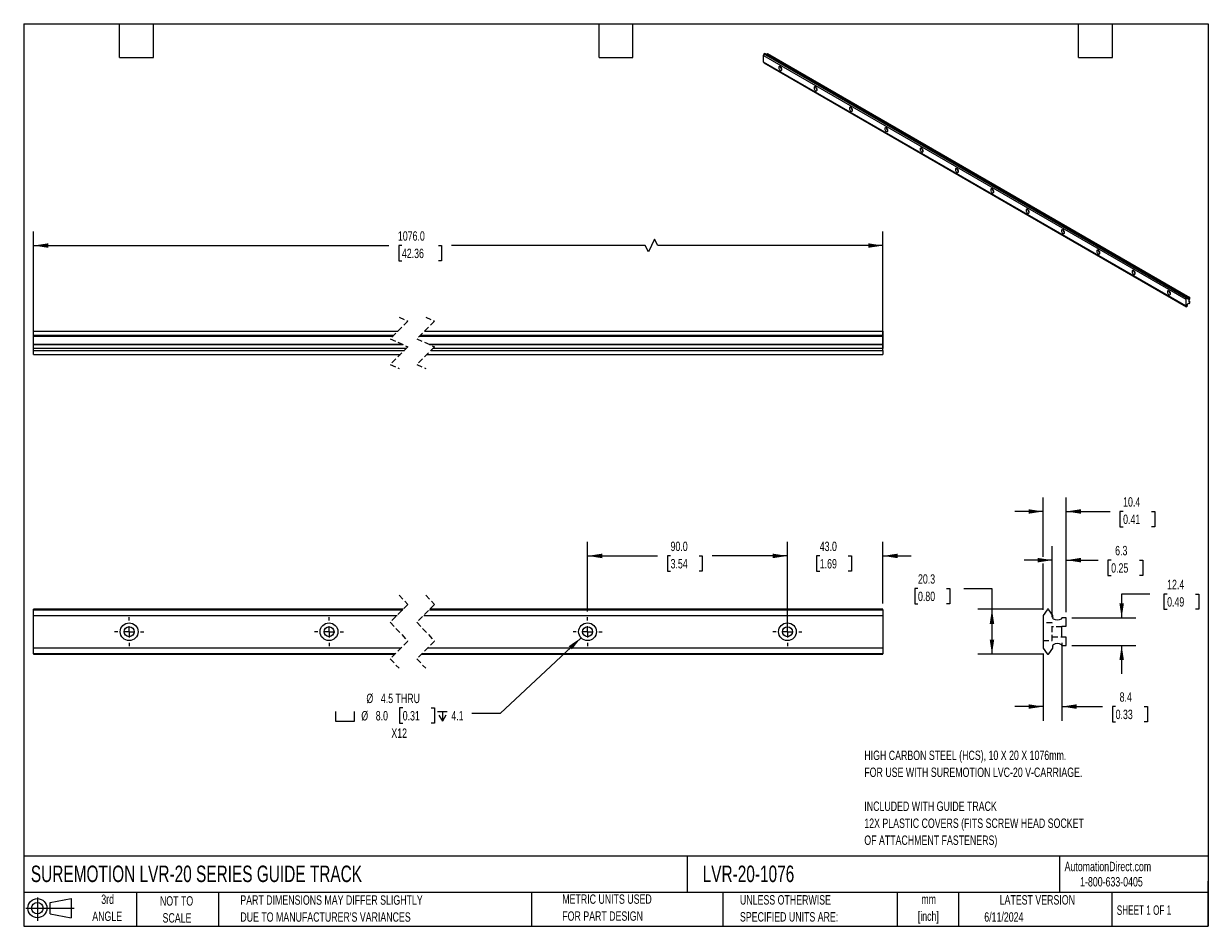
# Model space of a CAD drawing. Header units: millimetres. Extents: x 13 to 546, y 13 to 419.
import ezdxf

# ---------------------------------------------------------------- set-up
doc = ezdxf.new("R2010")
doc.units = ezdxf.units.MM
doc.header["$LTSCALE"] = 2
doc.linetypes.add('CENTERX2', pattern=[20.32, 12.7, -2.54, 2.54, -2.54])
doc.linetypes.add('HIDDEN', pattern=[1.905, 1.27, -0.635])
for name, color, linetype in [('CENTER', 40, 'CENTERX2'), ('HIDDEN', 102, 'HIDDEN'), ('SLD-DEFPOINTS', 7, 'Continuous')]:
    doc.layers.add(name, color=color, linetype=linetype)
doc.layers.add('DIMENSIONS', color=140, linetype='Continuous', lineweight=25)
doc.layers.add('TEXT', color=140, linetype='Continuous', lineweight=25)
doc.styles.add('SLDTEXTSTYLE0', font='TXT', dxfattribs={"width": 0.7})
doc.styles.add('SLDTEXTSTYLE1', font='TXT', dxfattribs={"width": 0.65})
doc.dimstyles.new('SLDDIMSTYLE0', dxfattribs={"dimtxt": 4.316016, "dimasz": 6.604, "dimexe": 0, "dimexo": 0.0625, "dimgap": 1.079004, "dimtad": 0, "dimtih": 1, "dimtoh": 1, "dimrnd": 1e-09, "dimzin": 4, "dimdsep": 46, "dimtxsty": 'SLDTEXTSTYLE0', "dimsah": 1, "dimcen": 0.09, "dimadec": 0, "dimazin": 1, "dimtfac": 1, "dimtmove": 0, "dimatfit": 0, "dimfxl": 0, "dimfrac": 2, "dimtolj": 1, "dimtzin": 12, "dimarcsym": 0})
doc.dimstyles.new('SLDDIMSTYLE1', dxfattribs={"dimtxt": 4.316016, "dimasz": 6.604, "dimexe": 0, "dimexo": 0.0625, "dimgap": 1.079004, "dimtad": 0, "dimtih": 1, "dimtoh": 1, "dimrnd": 1e-09, "dimzin": 4, "dimdsep": 46, "dimtxsty": 'SLDTEXTSTYLE0', "dimsah": 1, "dimcen": 0.09, "dimadec": 0, "dimazin": 1, "dimtfac": 1, "dimtofl": 0, "dimtmove": 0, "dimatfit": 3, "dimfxl": 0, "dimfrac": 2, "dimtolj": 1, "dimtzin": 12, "dimarcsym": 0})
doc.dimstyles.new('SLDDIMSTYLE2', dxfattribs={"dimtxt": 4.316016, "dimasz": 6.604, "dimexe": 0, "dimexo": 0.0625, "dimgap": 1.079004, "dimtad": 0, "dimtih": 1, "dimtoh": 1, "dimrnd": 1e-09, "dimzin": 4, "dimdsep": 46, "dimtxsty": 'SLDTEXTSTYLE0', "dimsah": 1, "dimcen": 0, "dimadec": 0, "dimazin": 1, "dimtfac": 1, "dimtofl": 0, "dimtmove": 0, "dimatfit": 3, "dimfxl": 0, "dimfrac": 2, "dimtolj": 1, "dimtzin": 12, "dimarcsym": 0})
doc.dimstyles.new('SLDDIMSTYLE3', dxfattribs={"dimtxt": 4.316016, "dimasz": 6.604, "dimexe": 0, "dimexo": 0.0625, "dimgap": 1.079004, "dimtad": 0, "dimtih": 1, "dimtoh": 1, "dimrnd": 1e-09, "dimzin": 12, "dimdsep": 46, "dimtxsty": 'SLDTEXTSTYLE0', "dimsah": 1, "dimcen": 0.09, "dimadec": 0, "dimazin": 3, "dimtfac": 1, "dimtmove": 0, "dimatfit": 0, "dimfxl": 0, "dimfrac": 2, "dimtolj": 1, "dimtzin": 12, "dimarcsym": 0})
doc.dimstyles.new('SLDDIMSTYLE4', dxfattribs={"dimtxt": 4.316016, "dimasz": 6.604, "dimexe": 0, "dimexo": 0.0625, "dimgap": 1.079004, "dimtad": 0, "dimtih": 1, "dimtoh": 1, "dimrnd": 1e-09, "dimzin": 12, "dimdsep": 46, "dimtxsty": 'SLDTEXTSTYLE0', "dimsah": 1, "dimcen": 0.09, "dimadec": 0, "dimazin": 3, "dimtfac": 1, "dimtofl": 0, "dimtmove": 0, "dimatfit": 3, "dimfxl": 0, "dimfrac": 2, "dimtolj": 1, "dimtzin": 12, "dimarcsym": 0})

# ---------------------------------------------------------------- blocks, each defined once
blk = doc.blocks.new('Block11')
at = {"color": 7, "linetype": 'Continuous', "lineweight": 18}
for p, q in [((0, 5.76), (21.75, 5.76)), ((5.18, 10.62), (5.18, 0)), ((10.96, 8.33), (20.35, 10.06)), ((10.96, 3.19), (10.96, 8.33)), ((20.35, 10.06), (20.35, 1.46)), ((10.96, 3.19), (20.35, 1.46))]:
    blk.add_line(p, q, dxfattribs=at)
for radius in [4.3, 2.57]:
    blk.add_circle((5.18, 5.76), radius, dxfattribs=at)
blk = doc.blocks.new('Block12')
at = {"layer": 'SLD-DEFPOINTS'}
blk.add_blockref('Block11', (0, 0), dxfattribs=at)
blk = doc.blocks.new('_D')
at = {"layer": 'DIMENSIONS'}
for p, q in [((356.59, 147.88), (356.59, 185.82)), ((399.59, 158.02), (399.59, 185.82)), ((356.59, 179.47), (343.89, 179.47)), ((371.15, 179.47), (369.7, 179.47)), ((369.7, 179.47), (369.7, 172.61)), ((383.97, 179.47), (385.42, 179.47)), ((385.42, 179.47), (385.42, 172.61)), ((399.59, 179.47), (412.29, 179.47)), ((369.7, 172.61), (371.15, 172.61)), ((385.42, 172.61), (383.97, 172.61))]:
    blk.add_line(p, q, dxfattribs=at)
for points in [[(356.59, 179.47), (349.98, 180.48), (349.98, 178.45)], [(399.59, 179.47), (406.19, 178.45), (406.19, 180.48)]]:
    blk.add_solid(points, dxfattribs=at)
at = {"layer": 'DIMENSIONS', "char_height": 4.233, "attachment_point": 1, "style": 'SLDTEXTSTYLE0'}
for s, insert in [('43.0', (371.15, 185.89)), ('1.69', (371.15, 178.07))]:
    blk.add_mtext(s, dxfattribs=dict(at, insert=insert))
blk = doc.blocks.new('_D_1')
at = {"layer": 'DIMENSIONS'}
for p, q in [((266.59, 154.42), (266.59, 185.82)), ((356.59, 154.42), (356.59, 185.82)), ((266.59, 179.47), (298.12, 179.47)), ((303.97, 179.47), (302.52, 179.47)), ((302.52, 179.47), (302.52, 172.61)), ((316.79, 179.47), (318.24, 179.47)), ((318.24, 179.47), (318.24, 172.61)), ((356.59, 179.47), (322.64, 179.47)), ((302.52, 172.61), (303.97, 172.61)), ((318.24, 172.61), (316.79, 172.61))]:
    blk.add_line(p, q, dxfattribs=at)
for points in [[(266.59, 179.47), (273.19, 178.45), (273.19, 180.48)], [(356.59, 179.47), (349.98, 180.48), (349.98, 178.45)]]:
    blk.add_solid(points, dxfattribs=at)
at = {"layer": 'DIMENSIONS', "char_height": 4.233, "attachment_point": 1, "style": 'SLDTEXTSTYLE0'}
for s, insert in [('90.0', (303.97, 185.89)), ('3.54', (303.97, 178.07))]:
    blk.add_mtext(s, dxfattribs=dict(at, insert=insert))
blk = doc.blocks.new('SW_SYMBOL_HOLE_SPOT')
at = {"layer": 'DIMENSIONS', "color": 0}
for p, q in [((0, 1750), (0, 150)), ((0, 150), (3200, 150)), ((3200, 150), (3200, 1750))]:
    blk.add_line(p, q, dxfattribs=at)
blk = doc.blocks.new('SW_SYMBOL_HOLE_DEPTH')
at = {"layer": 'DIMENSIONS', "color": 0}
for p, q in [((0, 1750), (1600, 1750)), ((200, 1110), (800, 150)), ((800, 1750), (800, 150)), ((1400, 1110), (800, 150))]:
    blk.add_line(p, q, dxfattribs=at)
blk = doc.blocks.new('_D_2')
at = {"layer": 'DIMENSIONS'}
for p, q in [((263.66, 142.61), (227.19, 108.56)), ((183.36, 111.02), (181.91, 111.02)), ((181.91, 111.02), (181.91, 104.16)), ((196.18, 111.02), (197.63, 111.02)), ((197.63, 111.02), (197.63, 104.16)), ((227.19, 108.56), (214.49, 108.56)), ((181.91, 104.16), (183.36, 104.16)), ((197.63, 104.16), (196.18, 104.16))]:
    blk.add_line(p, q, dxfattribs=at)
blk.add_solid([(263.66, 142.61), (258.14, 138.85), (259.53, 137.36)], dxfattribs=at)
at = {"layer": 'DIMENSIONS', "xscale": 0.002688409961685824, "yscale": 0.002688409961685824, "zscale": 0.002688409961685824}
for name, p in [('SW_SYMBOL_HOLE_SPOT', (153.04, 104.73)), ('SW_SYMBOL_HOLE_DEPTH', (199.08, 104.73))]:
    blk.add_blockref(name, p, dxfattribs=at)
at = {"layer": 'DIMENSIONS', "char_height": 4.233, "attachment_point": 1, "style": 'SLDTEXTSTYLE0'}
for s, insert in [('%%c', (167.01, 117.44)), ('4.5 THRU', (173.52, 117.44)), ('%%c', (164.71, 109.62)), ('8.0', (171.22, 109.62)), ('0.31', (183.36, 109.62)), ('4.1', (205.25, 109.62)), ('X12', (178.24, 101.79))]:
    blk.add_mtext(s, dxfattribs=dict(at, insert=insert))
blk = doc.blocks.new('SW_CENTERMARKSYMBOL_0')
at = {"layer": 'CENTER', "color": 0}
for p, q in [((0, 5.08), (0, 6.54)), ((-5.08, 0), (-6.54, 0)), ((0, 0), (-2.54, 0)), ((0, 0), (0, 2.54)), ((0, 0), (2.54, 0)), ((0, 0), (0, -2.54)), ((0, -5.08), (0, -6.54)), ((5.08, 0), (6.54, 0))]:
    blk.add_line(p, q, dxfattribs=at)
blk = doc.blocks.new('SW_CENTERMARKSYMBOL_1')
at = {"layer": 'CENTER', "color": 0}
for p, q in [((0, 5.08), (0, 6.54)), ((-5.08, 0), (-6.54, 0)), ((0, 0), (-2.54, 0)), ((0, 0), (0, 2.54)), ((0, 0), (2.54, 0)), ((0, 0), (0, -2.54)), ((0, -5.08), (0, -6.54)), ((5.08, 0), (6.54, 0))]:
    blk.add_line(p, q, dxfattribs=at)
blk = doc.blocks.new('SW_CENTERMARKSYMBOL_2')
at = {"layer": 'CENTER', "color": 0}
for p, q in [((0, 5.08), (0, 6.54)), ((-5.08, 0), (-6.54, 0)), ((0, 0), (-2.54, 0)), ((0, 0), (0, 2.54)), ((0, 0), (2.54, 0)), ((0, 0), (0, -2.54)), ((5.08, 0), (6.54, 0)), ((0, -5.08), (0, -6.54))]:
    blk.add_line(p, q, dxfattribs=at)
blk = doc.blocks.new('SW_CENTERMARKSYMBOL_3')
at = {"layer": 'CENTER', "color": 0}
for p, q in [((0, 5.08), (0, 6.54)), ((-5.08, 0), (-6.54, 0)), ((0, 0), (-2.54, 0)), ((0, 0), (0, 2.54)), ((0, 0), (2.54, 0)), ((0, 0), (0, -2.54)), ((0, -5.08), (0, -6.54)), ((5.08, 0), (6.54, 0))]:
    blk.add_line(p, q, dxfattribs=at)
blk = doc.blocks.new('_D_3')
at = {"layer": 'DIMENSIONS'}
for p, q in [((471.74, 179.08), (471.74, 205.83)), ((482.15, 154.08), (482.15, 205.83)), ((471.74, 199.48), (459.04, 199.48)), ((482.15, 199.48), (501.89, 199.48)), ((507.74, 199.48), (506.29, 199.48)), ((506.29, 199.48), (506.29, 192.62)), ((520.56, 199.48), (522.01, 199.48)), ((522.01, 199.48), (522.01, 192.62)), ((506.29, 192.62), (507.74, 192.62)), ((522.01, 192.62), (520.56, 192.62)), ((471.74, 155.23), (471.74, 176.04))]:
    blk.add_line(p, q, dxfattribs=at)
for points in [[(471.74, 199.48), (465.14, 200.49), (465.14, 198.46)], [(482.15, 199.48), (488.76, 198.46), (488.76, 200.49)]]:
    blk.add_solid(points, dxfattribs=at)
at = {"layer": 'DIMENSIONS', "char_height": 4.233, "attachment_point": 1, "style": 'SLDTEXTSTYLE0'}
for s, insert in [('10.4', (507.74, 205.9)), ('0.41', (507.74, 198.07))]:
    blk.add_mtext(s, dxfattribs=dict(at, insert=insert))
blk = doc.blocks.new('_D_4')
at = {"layer": 'DIMENSIONS'}
for p, q in [((415.38, 164.77), (413.93, 164.77)), ((413.93, 164.77), (413.93, 157.91)), ((428.21, 164.77), (429.65, 164.77)), ((429.65, 164.77), (429.65, 157.91)), ((435.99, 164.77), (448.69, 164.77)), ((448.69, 164.77), (448.69, 155.48)), ((413.93, 157.91), (415.38, 157.91)), ((429.65, 157.91), (428.21, 157.91)), ((471.41, 155.48), (442.34, 155.48)), ((448.69, 155.48), (448.69, 135.21)), ((471.41, 135.21), (442.34, 135.21))]:
    blk.add_line(p, q, dxfattribs=at)
for points in [[(448.69, 155.48), (447.67, 148.87), (449.7, 148.87)], [(448.69, 135.21), (449.7, 141.81), (447.67, 141.81)]]:
    blk.add_solid(points, dxfattribs=at)
at = {"layer": 'DIMENSIONS', "char_height": 4.233, "attachment_point": 1, "style": 'SLDTEXTSTYLE0'}
for s, insert in [('20.3', (415.38, 171.2)), ('0.80', (415.38, 163.37))]:
    blk.add_mtext(s, dxfattribs=dict(at, insert=insert))
blk = doc.blocks.new('_D_5')
at = {"layer": 'DIMENSIONS'}
for p, q in [((480.15, 140.3), (480.15, 105.28)), ((471.74, 135.46), (471.74, 105.28)), ((471.74, 111.63), (459.04, 111.63)), ((480.15, 111.63), (498.52, 111.63)), ((504.37, 111.63), (502.92, 111.63)), ((502.92, 111.63), (502.92, 104.77)), ((517.2, 111.63), (518.65, 111.63)), ((518.65, 111.63), (518.65, 104.77)), ((502.92, 104.77), (504.37, 104.77)), ((518.65, 104.77), (517.2, 104.77))]:
    blk.add_line(p, q, dxfattribs=at)
for points in [[(471.74, 111.63), (465.14, 112.65), (465.14, 110.62)], [(480.15, 111.63), (486.76, 110.62), (486.76, 112.65)]]:
    blk.add_solid(points, dxfattribs=at)
at = {"layer": 'DIMENSIONS', "char_height": 4.233, "attachment_point": 1, "style": 'SLDTEXTSTYLE0'}
for s, insert in [('8.4', (506.17, 118.06)), ('0.33', (504.37, 110.23))]:
    blk.add_mtext(s, dxfattribs=dict(at, insert=insert))
blk = doc.blocks.new('_D_6')
at = {"layer": 'DIMENSIONS'}
for p, q in [((519.78, 162.28), (507.08, 162.28)), ((507.08, 162.28), (507.08, 151.54)), ((527.56, 162.28), (526.12, 162.28)), ((526.12, 162.28), (526.12, 155.43)), ((540.39, 162.28), (541.84, 162.28)), ((541.84, 162.28), (541.84, 155.43)), ((526.12, 155.43), (527.56, 155.43)), ((541.84, 155.43), (540.39, 155.43)), ((484.69, 151.54), (513.43, 151.54)), ((484.69, 139.14), (513.43, 139.14)), ((507.08, 139.14), (507.08, 126.44))]:
    blk.add_line(p, q, dxfattribs=at)
for points in [[(507.08, 151.54), (508.1, 158.15), (506.07, 158.15)], [(507.08, 139.14), (506.07, 132.54), (508.1, 132.54)]]:
    blk.add_solid(points, dxfattribs=at)
at = {"layer": 'DIMENSIONS', "char_height": 4.233, "attachment_point": 1, "style": 'SLDTEXTSTYLE0'}
for s, insert in [('12.4', (527.56, 168.71)), ('0.49', (527.56, 160.88))]:
    blk.add_mtext(s, dxfattribs=dict(at, insert=insert))
blk = doc.blocks.new('_D_7')
at = {"layer": 'DIMENSIONS'}
for p, q in [((475.84, 151.88), (475.84, 183.91)), ((482.15, 154.08), (482.15, 183.91)), ((475.84, 177.56), (463.14, 177.56)), ((482.15, 177.56), (496.51, 177.56)), ((502.36, 177.56), (500.91, 177.56)), ((500.91, 177.56), (500.91, 170.7)), ((515.18, 177.56), (516.63, 177.56)), ((516.63, 177.56), (516.63, 170.7)), ((500.91, 170.7), (502.36, 170.7)), ((516.63, 170.7), (515.18, 170.7))]:
    blk.add_line(p, q, dxfattribs=at)
for points in [[(475.84, 177.56), (469.24, 178.58), (469.24, 176.54)], [(482.15, 177.56), (488.76, 176.54), (488.76, 178.58)]]:
    blk.add_solid(points, dxfattribs=at)
at = {"layer": 'DIMENSIONS', "char_height": 4.233, "attachment_point": 1, "style": 'SLDTEXTSTYLE0'}
for s, insert in [('6.3', (504.15, 183.98)), ('0.25', (502.36, 176.16))]:
    blk.add_mtext(s, dxfattribs=dict(at, insert=insert))
blk = doc.blocks.new('_D_8')
at = {"layer": 'DIMENSIONS'}
for p, q in [((17.18, 272.75), (17.18, 325.55)), ((399.59, 272.75), (399.59, 325.55)), ((296.81, 322.03), (293.99, 316.38)), ((298.22, 319.2), (296.81, 322.03)), ((17.18, 319.2), (177.15, 319.2)), ((183, 319.2), (181.55, 319.2)), ((181.55, 319.2), (181.55, 312.34)), ((199.41, 319.2), (200.86, 319.2)), ((200.86, 319.2), (200.86, 312.34)), ((292.57, 319.2), (205.26, 319.2)), ((293.99, 316.38), (292.57, 319.2)), ((399.59, 319.2), (298.22, 319.2)), ((181.55, 312.34), (183, 312.34)), ((200.86, 312.34), (199.41, 312.34))]:
    blk.add_line(p, q, dxfattribs=at)
for points in [[(17.18, 319.2), (23.79, 318.19), (23.79, 320.22)], [(399.59, 319.2), (392.98, 320.22), (392.98, 318.19)]]:
    blk.add_solid(points, dxfattribs=at)
at = {"layer": 'DIMENSIONS', "char_height": 4.233, "attachment_point": 1, "style": 'SLDTEXTSTYLE0'}
for s, insert in [('1076.0', (181.2, 325.63)), ('42.36', (183, 317.8))]:
    blk.add_mtext(s, dxfattribs=dict(at, insert=insert))

msp = doc.modelspace()

# ---------------------------------------------------------------- linework, layer by layer
for p, q in [((345.772, 404.833), (346.09, 405.541)), ((346.09, 405.541), (536.302, 295.734)), ((536.437, 295.826), (346.225, 405.633)), ((347.268, 405.461), (347.612, 405.66)), ((537.479, 295.654), (347.268, 405.461)), ((347.612, 405.66), (537.824, 295.853)), ((345.772, 404.833), (535.984, 295.026)), ((345.772, 401.832), (345.772, 404.833)), ((535.984, 292.025), (345.772, 401.832)), ((346.09, 401.491), (345.772, 401.832)), ((536.302, 291.684), (346.09, 401.491)), ((346.09, 401.491), (346.1, 401.483)), ((346.1, 401.483), (536.312, 291.676)), ((347.232, 405.37), (537.444, 295.563)), ((536.302, 295.734), (535.984, 295.026)), ((535.984, 295.026), (535.984, 292.025)), ((536.765, 295.477), (536.447, 295.818)), ((536.773, 295.176), (536.746, 295.191)), ((536.765, 295.308), (536.765, 295.477)), ((537.47, 294.894), (537.824, 295.098)), ((537.47, 293.873), (537.47, 294.894)), ((537.47, 294.282), (537.824, 294.078)), ((537.824, 294.078), (537.47, 293.873)), ((537.824, 295.853), (537.479, 295.654)), ((537.824, 295.098), (537.824, 295.853)), ((537.824, 293.322), (537.824, 294.078)), ((535.984, 292.025), (536.302, 291.684)), ((536.447, 291.768), (536.765, 292.476)), ((536.751, 292.654), (536.765, 292.646)), ((536.765, 292.476), (536.765, 292.646)), ((537.391, 293.174), (537.479, 293.123)), ((537.479, 293.123), (537.824, 293.322)), ((17.184, 280.624), (181.148, 280.624)), ((17.184, 278.674), (17.184, 280.624)), ((179.198, 278.674), (17.184, 278.674)), ((17.184, 278.472), (17.184, 278.674)), ((17.184, 278.472), (178.995, 278.472)), ((17.184, 274.677), (17.184, 278.472)), ((190.995, 278.472), (399.587, 278.472)), ((399.587, 278.674), (191.197, 278.674)), ((193.148, 280.624), (399.587, 280.624)), ((399.587, 280.624), (399.587, 278.674)), ((399.587, 278.674), (399.587, 278.472)), ((399.587, 278.472), (399.587, 274.677)), ((183.391, 274.677), (17.184, 274.677)), ((17.184, 274.634), (17.184, 274.677)), ((17.184, 274.634), (183.487, 274.634)), ((17.184, 272.834), (17.184, 274.634)), ((184.912, 272.834), (17.184, 272.834)), ((17.184, 272.015), (17.184, 272.834)), ((399.587, 274.677), (195.391, 274.677)), ((195.487, 274.634), (399.587, 274.634)), ((399.587, 272.834), (196.912, 272.834)), ((399.587, 274.677), (399.587, 274.634)), ((399.587, 274.634), (399.587, 272.834)), ((399.587, 272.015), (399.587, 272.834)), ((17.184, 272.015), (184.093, 272.015)), ((17.184, 270.214), (17.184, 272.015)), ((17.184, 270.214), (182.293, 270.214)), ((194.292, 270.214), (399.587, 270.214)), ((196.093, 272.015), (399.587, 272.015)), ((399.587, 272.015), (399.587, 270.214)), ((183.612, 155.477), (17.184, 155.477)), ((17.184, 155.264), (17.184, 155.477)), ((17.184, 155.264), (183.398, 155.264)), ((17.184, 152.693), (17.184, 155.264)), ((195.398, 155.264), (399.587, 155.264)), ((399.587, 155.477), (195.612, 155.477)), ((399.587, 155.264), (399.587, 155.477)), ((399.587, 155.264), (399.587, 152.693)), ((473.542, 155.264), (471.741, 152.693)), ((476.161, 152.693), (474.361, 155.264)), ((17.184, 137.995), (17.184, 152.693)), ((17.184, 152.693), (180.827, 152.693)), ((192.827, 152.693), (399.587, 152.693)), ((399.587, 152.693), (399.587, 137.995)), ((471.741, 152.693), (471.741, 137.995)), ((476.161, 151.864), (476.161, 152.693)), ((482.151, 151.544), (480.201, 151.544)), ((482.151, 147.844), (482.151, 151.544)), ((480.151, 147.844), (482.151, 147.844)), ((480.151, 142.844), (480.151, 147.844)), ((476.161, 137.995), (476.161, 138.824)), ((482.151, 142.844), (480.151, 142.844)), ((480.201, 139.144), (482.151, 139.144)), ((482.151, 139.144), (482.151, 142.844)), ((182.613, 137.995), (17.184, 137.995)), ((17.184, 135.424), (17.184, 137.995)), ((180.042, 135.424), (17.184, 135.424)), ((17.184, 135.424), (17.184, 135.211)), ((17.184, 135.211), (179.828, 135.211)), ((191.828, 135.211), (399.587, 135.211)), ((399.587, 135.424), (192.042, 135.424)), ((399.587, 137.995), (194.613, 137.995)), ((399.587, 137.995), (399.587, 135.424)), ((399.587, 135.211), (399.587, 135.424)), ((471.741, 137.995), (473.542, 135.424)), ((474.361, 135.424), (476.161, 137.995))]:
    msp.add_line(p, q)
at = {"color": 7, "linetype": 'HIDDEN', "lineweight": 18}
for p, q in [((185.72, 285.197), (177.72, 277.197)), ((181.72, 286.974), (185.72, 285.197)), ((197.72, 285.197), (189.72, 277.197)), ((193.72, 286.974), (197.72, 285.197)), ((177.72, 277.197), (185.72, 273.642)), ((185.72, 273.642), (177.72, 265.642)), ((189.72, 277.197), (197.72, 273.642)), ((197.72, 273.642), (189.72, 265.642)), ((177.72, 265.642), (181.72, 263.864)), ((189.72, 265.642), (193.72, 263.864)), ((181.72, 161.827), (185.72, 157.586)), ((193.72, 161.827), (197.72, 157.586)), ((185.72, 157.586), (177.72, 149.586)), ((197.72, 157.586), (189.72, 149.586)), ((177.72, 149.586), (185.72, 141.102)), ((189.72, 149.586), (197.72, 141.102)), ((185.72, 141.102), (177.72, 133.102)), ((197.72, 141.102), (189.72, 133.102)), ((177.72, 133.102), (181.72, 128.861)), ((189.72, 133.102), (193.72, 128.861))]:
    msp.add_line(p, q, dxfattribs=at)
at = {"flags": 128}
for points in [[(346.09, 405.541), (346.104, 405.568), (346.122, 405.591), (346.142, 405.611), (346.163, 405.626), (346.184, 405.636), (346.204, 405.639), (346.221, 405.635), (346.225, 405.633)], [(354.081, 398.536), (354.049, 398.795), (353.958, 399.067), (353.814, 399.328), (353.632, 399.555), (353.426, 399.728), (353.216, 399.831), (353.02, 399.855), (352.855, 399.799), (352.736, 399.666), (352.674, 399.47), (352.674, 399.226), (352.736, 398.958), (352.855, 398.688), (353.02, 398.441), (353.216, 398.239), (353.426, 398.099), (353.632, 398.035), (353.814, 398.051), (353.958, 398.147), (354.049, 398.313), (354.081, 398.536)], [(369.99, 389.351), (369.959, 389.61), (369.868, 389.882), (369.724, 390.143), (369.542, 390.371), (369.336, 390.543), (369.126, 390.647), (368.93, 390.671), (368.765, 390.614), (368.646, 390.482), (368.584, 390.285), (368.584, 390.042), (368.646, 389.773), (368.765, 389.503), (368.93, 389.257), (369.126, 389.054), (369.336, 388.915), (369.542, 388.85), (369.724, 388.867), (369.868, 388.962), (369.959, 389.129), (369.99, 389.351)], [(385.9, 380.167), (385.869, 380.426), (385.777, 380.698), (385.634, 380.959), (385.452, 381.186), (385.246, 381.359), (385.036, 381.462), (384.84, 381.486), (384.675, 381.43), (384.556, 381.297), (384.494, 381.1), (384.494, 380.857), (384.556, 380.589), (384.675, 380.319), (384.84, 380.072), (385.036, 379.87), (385.246, 379.73), (385.452, 379.666), (385.634, 379.682), (385.777, 379.778), (385.869, 379.944), (385.9, 380.167)], [(401.81, 370.982), (401.779, 371.241), (401.687, 371.513), (401.544, 371.774), (401.361, 372.001), (401.156, 372.174), (400.946, 372.277), (400.75, 372.302), (400.585, 372.245), (400.466, 372.112), (400.404, 371.916), (400.404, 371.672), (400.466, 371.404), (400.585, 371.134), (400.75, 370.887), (400.946, 370.685), (401.156, 370.546), (401.361, 370.481), (401.544, 370.498), (401.687, 370.593), (401.779, 370.76), (401.81, 370.982)], [(417.72, 361.798), (417.689, 362.056), (417.597, 362.329), (417.454, 362.59), (417.271, 362.817), (417.066, 362.99), (416.856, 363.093), (416.659, 363.117), (416.495, 363.06), (416.376, 362.928), (416.314, 362.731), (416.314, 362.488), (416.376, 362.219), (416.495, 361.95), (416.659, 361.703), (416.856, 361.501), (417.066, 361.361), (417.271, 361.297), (417.454, 361.313), (417.597, 361.409), (417.689, 361.575), (417.72, 361.798)], [(433.63, 352.613), (433.599, 352.872), (433.507, 353.144), (433.364, 353.405), (433.181, 353.632), (432.976, 353.805), (432.766, 353.908), (432.569, 353.932), (432.405, 353.876), (432.286, 353.743), (432.224, 353.547), (432.224, 353.303), (432.286, 353.035), (432.405, 352.765), (432.569, 352.518), (432.766, 352.316), (432.976, 352.176), (433.181, 352.112), (433.364, 352.128), (433.507, 352.224), (433.599, 352.39), (433.63, 352.613)], [(449.54, 343.428), (449.509, 343.687), (449.417, 343.959), (449.274, 344.221), (449.091, 344.448), (448.886, 344.62), (448.675, 344.724), (448.479, 344.748), (448.314, 344.691), (448.196, 344.559), (448.134, 344.362), (448.134, 344.119), (448.196, 343.85), (448.314, 343.58), (448.479, 343.334), (448.675, 343.131), (448.886, 342.992), (449.091, 342.927), (449.274, 342.944), (449.417, 343.039), (449.509, 343.206), (449.54, 343.428)], [(465.45, 334.244), (465.418, 334.503), (465.327, 334.775), (465.184, 335.036), (465.001, 335.263), (464.796, 335.436), (464.585, 335.539), (464.389, 335.563), (464.224, 335.507), (464.106, 335.374), (464.044, 335.177), (464.044, 334.934), (464.106, 334.666), (464.224, 334.396), (464.389, 334.149), (464.585, 333.947), (464.796, 333.807), (465.001, 333.743), (465.184, 333.759), (465.327, 333.855), (465.418, 334.021), (465.45, 334.244)], [(481.36, 325.059), (481.328, 325.318), (481.237, 325.59), (481.094, 325.851), (480.911, 326.078), (480.705, 326.251), (480.495, 326.354), (480.299, 326.379), (480.134, 326.322), (480.016, 326.19), (479.953, 325.993), (479.953, 325.749), (480.016, 325.481), (480.134, 325.211), (480.299, 324.964), (480.495, 324.762), (480.705, 324.623), (480.911, 324.558), (481.094, 324.575), (481.237, 324.67), (481.328, 324.837), (481.36, 325.059)], [(497.27, 315.875), (497.238, 316.133), (497.147, 316.406), (497.003, 316.667), (496.821, 316.894), (496.615, 317.067), (496.405, 317.17), (496.209, 317.194), (496.044, 317.137), (495.925, 317.005), (495.863, 316.808), (495.863, 316.565), (495.925, 316.296), (496.044, 316.027), (496.209, 315.78), (496.405, 315.578), (496.615, 315.438), (496.821, 315.374), (497.003, 315.39), (497.147, 315.486), (497.238, 315.652), (497.27, 315.875)], [(513.18, 306.69), (513.148, 306.949), (513.057, 307.221), (512.913, 307.482), (512.731, 307.709), (512.525, 307.882), (512.315, 307.985), (512.119, 308.01), (511.954, 307.953), (511.835, 307.82), (511.773, 307.624), (511.773, 307.38), (511.835, 307.112), (511.954, 306.842), (512.119, 306.595), (512.315, 306.393), (512.525, 306.254), (512.731, 306.189), (512.913, 306.205), (513.057, 306.301), (513.148, 306.468), (513.18, 306.69)], [(529.089, 297.505), (529.058, 297.764), (528.967, 298.036), (528.823, 298.298), (528.641, 298.525), (528.435, 298.697), (528.225, 298.801), (528.029, 298.825), (527.864, 298.768), (527.745, 298.636), (527.683, 298.439), (527.683, 298.196), (527.745, 297.927), (527.864, 297.658), (528.029, 297.411), (528.225, 297.208), (528.435, 297.069), (528.641, 297.004), (528.823, 297.021), (528.967, 297.116), (529.058, 297.283), (529.089, 297.505)], [(536.302, 295.734), (536.316, 295.761), (536.334, 295.784), (536.353, 295.805), (536.374, 295.82), (536.395, 295.829), (536.415, 295.832), (536.433, 295.828), (536.447, 295.818)], [(536.773, 295.176), (536.759, 295.18), (536.748, 295.189), (536.74, 295.203), (536.737, 295.221), (536.738, 295.242), (536.743, 295.264), (536.753, 295.286), (536.765, 295.308)], [(536.447, 291.768), (536.433, 291.741), (536.415, 291.718), (536.395, 291.698), (536.374, 291.682), (536.353, 291.673), (536.334, 291.67), (536.316, 291.674), (536.302, 291.684)], [(536.765, 292.646), (536.753, 292.652), (536.743, 292.664), (536.738, 292.68), (536.737, 292.7), (536.74, 292.722), (536.748, 292.744), (536.759, 292.766), (536.773, 292.786)]]:
    msp.add_lwpolyline(points, dxfattribs=at)
for centre, radius in [((60.184, 145.344), 4), ((60.184, 145.344), 2.25), ((150.184, 145.344), 4), ((150.184, 145.344), 2.25), ((266.587, 145.344), 4), ((266.587, 145.344), 2.25), ((356.587, 145.344), 4), ((356.587, 145.344), 2.25)]:
    msp.add_circle(centre, radius)
for centre, radius, start, end in [((347.114, 405.468), 0.154, 320.00938, 357.34738), ((346.166, 406.224), 1.365, 309.29878, 321.27479), ((354.902, 399.827), 1.513, 182.90386, 237.09076), ((354.61, 399.658), 0.916, 192.32036, 227.67427), ((370.812, 390.642), 1.513, 182.90386, 237.09076), ((370.519, 390.473), 0.916, 192.32036, 227.67427), ((386.722, 381.458), 1.513, 182.90386, 237.09076), ((386.429, 381.289), 0.916, 192.32035, 227.67427), ((402.632, 372.273), 1.513, 182.90386, 237.09076), ((402.339, 372.104), 0.916, 192.32035, 227.67427), ((418.542, 363.088), 1.513, 182.90386, 237.09076), ((418.249, 362.919), 0.916, 192.32035, 227.67427), ((434.452, 353.904), 1.513, 182.90386, 237.09076), ((434.159, 353.735), 0.916, 192.32035, 227.67427), ((450.362, 344.719), 1.513, 182.90386, 237.09076), ((450.069, 344.55), 0.916, 192.32035, 227.67427), ((466.272, 335.535), 1.513, 182.90386, 237.09076), ((465.979, 335.366), 0.916, 192.32035, 227.67427), ((482.181, 326.35), 1.513, 182.90386, 237.09076), ((481.889, 326.181), 0.916, 192.32035, 227.67427), ((498.091, 317.165), 1.513, 182.90386, 237.09076), ((497.799, 316.997), 0.916, 192.32035, 227.67427), ((514.001, 307.981), 1.513, 182.90386, 237.09076), ((513.709, 307.812), 0.916, 192.32035, 227.67427), ((529.911, 298.796), 1.513, 182.90386, 237.09076), ((529.619, 298.627), 0.916, 192.32035, 227.67427), ((536.715, 296.051), 0.877, 273.78394, 326.21069), ((537.326, 295.662), 0.154, 320.00938, 357.34738), ((537.501, 292.299), 0.877, 93.78394, 146.21069), ((537.436, 293.13), 0.0439, 350.66963, 80.1189), ((473.951, 154.977), 0.5, 35, 145), ((476.401, 151.544), 0.4, 126.8699, 240.38391), ((478.101, 154.535), 3.84, 240.38391, 299.61609), ((479.801, 151.544), 0.4, 299.61609, 0), ((476.401, 139.144), 0.4, 119.61609, 233.1301), ((478.101, 136.154), 3.84, 60.38391, 119.61609), ((479.801, 139.144), 0.4, 0, 60.38391), ((473.951, 135.711), 0.5, 215, 325)]:
    msp.add_arc(centre, radius, start, end)
at = {"layer": 'HIDDEN'}
for p, q in [((475.841, 149.344), (471.741, 149.344)), ((475.841, 145.344), (475.841, 149.344)), ((480.151, 147.594), (475.841, 147.594)), ((475.841, 141.344), (475.841, 145.344)), ((471.741, 141.344), (475.841, 141.344)), ((475.841, 143.094), (480.151, 143.094))]:
    msp.add_line(p, q, dxfattribs=at)
at = {"layer": 'TEXT'}
for p, q in [((12.7, 419.1), (546.1, 419.1)), ((12.7, 419.1), (12.7, 12.7)), ((55.88, 403.86), (55.88, 419.1)), ((71.12, 403.86), (71.12, 419.1)), ((271.78, 403.86), (271.78, 419.1)), ((287.02, 403.86), (287.02, 419.1)), ((487.68, 403.86), (487.68, 419.1)), ((502.92, 403.86), (502.92, 419.1)), ((546.1, 419.1), (546.1, 12.7)), ((55.88, 403.86), (71.12, 403.86)), ((271.78, 403.86), (287.02, 403.86)), ((487.68, 403.86), (502.92, 403.86)), ((546.1, 44.252), (12.7, 44.252)), ((311.518, 44.252), (311.518, 27.94)), ((479.151, 44.252), (479.151, 27.94)), ((546.1, 12.7), (546.1, 33.02)), ((546.1, 27.94), (12.7, 27.94)), ((63.5, 27.94), (63.5, 12.7)), ((100.423, 27.94), (100.423, 12.7)), ((241.293, 27.94), (241.293, 12.7)), ((327.56, 27.94), (327.56, 12.7)), ((406.049, 27.94), (406.049, 12.7)), ((433.624, 27.94), (433.624, 12.7)), ((502.697, 27.94), (502.697, 12.7)), ((12.7, 12.7), (546.1, 12.7))]:
    msp.add_line(p, q, dxfattribs=at)

# ---------------------------------------------------------------- block references
at = {"layer": 'CENTER'}
for name, p in [('SW_CENTERMARKSYMBOL_2', (60.184, 145.344)), ('SW_CENTERMARKSYMBOL_1', (150.184, 145.344)), ('SW_CENTERMARKSYMBOL_0', (266.587, 145.344)), ('SW_CENTERMARKSYMBOL_3', (356.587, 145.344))]:
    msp.add_blockref(name, p, dxfattribs=at)
at = {"layer": 'SLD-DEFPOINTS'}
msp.add_blockref('Block12', (13.676, 15.108), dxfattribs=at)

# ---------------------------------------------------------------- texts
at = {"layer": 'TEXT'}
for s, insert, char_height, attachment_point, style in [('HIGH CARBON STEEL (HCS), 10 X 20 X 1076mm.', (391.209, 91.812), 4.23333, 1, 'SLDTEXTSTYLE0'), ('FOR USE WITH SUREMOTION LVC-20 V-CARRIAGE.', (391.209, 84.168), 4.23333, 1, 'SLDTEXTSTYLE0'), ('INCLUDED WITH GUIDE TRACK', (391.209, 68.879), 4.23333, 1, 'SLDTEXTSTYLE0'), ('12X PLASTIC COVERS (FITS SCREW HEAD SOCKET', (391.209, 61.235), 4.23333, 1, 'SLDTEXTSTYLE0'), ('OF ATTACHMENT FASTENERS)', (391.209, 53.59), 4.23333, 1, 'SLDTEXTSTYLE0'), ('SUREMOTION LVR-20 SERIES GUIDE TRACK', (15.931, 40.03), 7.40833, 1, 'SLDTEXTSTYLE0'), ('LVR-20-1076', (318.415, 40.03), 7.40833, 1, 'SLDTEXTSTYLE0'), ('AutomationDirect.com', (481.39, 41.753), 4.23333, 1, 'SLDTEXTSTYLE0'), ('1-800-633-0405', (488.383, 34.874), 4.23333, 1, 'SLDTEXTSTYLE0'), ('3rd', (50.493, 27.001), 4.2333, 2, 'SLDTEXTSTYLE0'), ('PART DIMENSIONS MAY DIFFER SLIGHTLY', (110.239, 26.642), 4.23333, 1, 'SLDTEXTSTYLE0'), ('METRIC UNITS USED', (255.209, 27.072), 4.23333, 1, 'SLDTEXTSTYLE0'), ('UNLESS OTHERWISE', (335.216, 26.723), 4.23333, 1, 'SLDTEXTSTYLE0'), ('LATEST VERSION', (469.104, 26.728), 4.23333, 2, 'SLDTEXTSTYLE0'), ('NOT TO', (81.537, 26.252), 4.2333, 2, 'SLDTEXTSTYLE0'), ('mm', (420.198, 27.038), 4.2333, 2, 'SLDTEXTSTYLE0'), ('SHEET 1 OF 1', (504.883, 22.103), 4.23333, 1, 'SLDTEXTSTYLE1'), ('ANGLE', (50.298, 19.357), 4.2333, 2, 'SLDTEXTSTYLE0'), ('SCALE', (81.729, 18.608), 4.2333, 2, 'SLDTEXTSTYLE0'), ("DUE TO MANUFACTURER'S VARIANCES", (110.239, 18.997), 4.23333, 1, 'SLDTEXTSTYLE0'), ('FOR PART DESIGN', (255.209, 19.428), 4.23333, 1, 'SLDTEXTSTYLE0'), ('SPECIFIED UNITS ARE:', (335.216, 19.078), 4.23333, 1, 'SLDTEXTSTYLE0'), ('[inch]', (420.03, 19.394), 4.2333, 2, 'SLDTEXTSTYLE0'), ('6/11/2024', (445.226, 19.017), 4.2333, 1, 'SLDTEXTSTYLE0')]:
    msp.add_mtext(s, dxfattribs=dict(at, insert=insert, char_height=char_height, attachment_point=attachment_point, style=style))

# ---------------------------------------------------------------- dimensions: what is measured, and where the dimension line sits
at = {"layer": 'DIMENSIONS'}
dim = msp.add_linear_dim(base=(399.587, 319.204), p1=(17.184, 270.214), p2=(399.587, 270.214), text='1076.0', dimstyle='SLDDIMSTYLE1', dxfattribs=at)
dim.commit()
dim.dimension.update_dxf_attribs({"geometry": '_D_8', "text_midpoint": (191.207, 319.204), "dimtype": 160})
for base, p1, p2, dimstyle, picture, middle in [((471.741, 199.477), (482.151, 151.544), (471.741, 152.693), 'SLDDIMSTYLE3', '_D_3', (514.151, 199.477)), ((266.587, 179.469), (356.587, 151.884), (266.587, 151.884), 'SLDDIMSTYLE1', '_D_1', (310.382, 179.469)), ((356.587, 179.469), (399.587, 155.477), (356.587, 145.344), 'SLDDIMSTYLE0', '_D', (377.561, 179.469)), ((482.151, 177.56), (475.841, 149.344), (482.151, 151.544), 'SLDDIMSTYLE3', '_D_7', (508.77, 177.56)), ((471.741, 111.633), (480.151, 142.844), (471.741, 137.995), 'SLDDIMSTYLE3', '_D_5', (510.784, 111.633))]:
    dim = msp.add_linear_dim(base=base, p1=p1, p2=p2, dimstyle=dimstyle, dxfattribs=at)
    dim.commit()
    dim.dimension.update_dxf_attribs({"geometry": picture, "text_midpoint": middle, "dimtype": 160})
for base, p1, p2, dimstyle, picture, middle in [((448.689, 135.211), (473.951, 155.477), (473.951, 135.211), 'SLDDIMSTYLE4', '_D_4', (448.689, 164.774)), ((507.081, 139.144), (482.151, 151.544), (482.151, 139.144), 'SLDDIMSTYLE3', '_D_6', (507.081, 162.285))]:
    dim = msp.add_linear_dim(base=base, p1=p1, p2=p2, angle=90, dimstyle=dimstyle, dxfattribs=at)
    dim.commit()
    dim.dimension.update_dxf_attribs({"geometry": picture, "text_midpoint": middle, "dimtype": 160})
dim = msp.add_diameter_dim_2p(p1=(269.51, 148.074), p2=(263.663, 142.614), text='%%c4.5 THRU\\P{\\fGDT;v}<>{\\fGDT;x}4.1\\PX12', dimstyle='SLDDIMSTYLE2', dxfattribs=at)
dim.commit()
dim.dimension.update_dxf_attribs({"geometry": '_D_2', "text_midpoint": (183.766, 107.591), "dimtype": 163})

doc.saveas('drawing.dxf')
